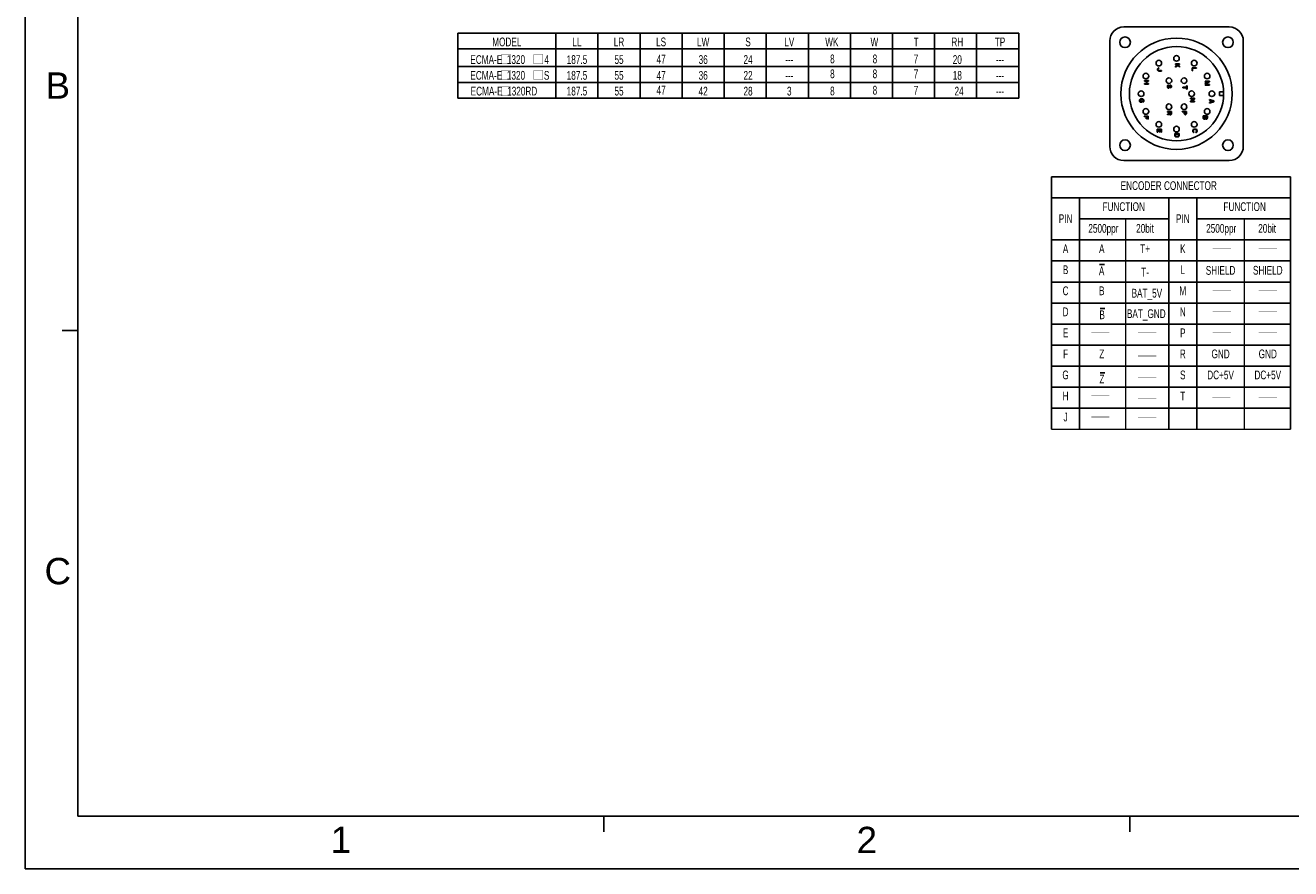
# Model space of a CAD drawing. Header units: millimetres. Extents: x -95 to 535, y -111 to 334.
# Tile 1 of 17: x -95 to 266, y -111 to 129. Entities that reach past the tile are written whole.
import ezdxf
from ezdxf.enums import TextEntityAlignment as Align

# ---------------------------------------------------------------- set-up
doc = ezdxf.new("R2010")
doc.units = ezdxf.units.MM
doc.header["$LTSCALE"] = 23.1
doc.layers.get('0').update_dxf_attribs({"linetype": 'CONTINUOUS'})
for name, color, linetype in [('3_ALL_AXES', 7, 'CONTINUOUS'), ('7_ALL_FEATURES', 7, 'CONTINUOUS'), ('DRAWING FRAME', 1, 'CONTINUOUS')]:
    doc.layers.add(name, color=color, linetype=linetype)
doc.styles.add('ARIAL', font='ARIAL.TTF')
doc.styles.get("Standard").update_dxf_attribs({"font": 'txt', "width": 0.7})

# ---------------------------------------------------------------- blocks, each defined once
blk = doc.blocks.new('OVER_BAR_BL0', base_point=(178.65, 78.19))
at = {"color": 7, "linetype": 'Continuous'}
blk.add_line((177.97, 79.72), (179.33, 79.72), dxfattribs=at)
at = {"color": 7, "linetype": 'Continuous', "width": 0.7}
blk.add_text('A', height=2.5, dxfattribs=at).set_placement((177.77, 76.66))
blk = doc.blocks.new('OVER_BAR_BL1', base_point=(178.78, 65.66))
at = {"color": 7, "linetype": 'Continuous'}
blk.add_line((178.1, 67.19), (179.47, 67.19), dxfattribs=at)
at = {"color": 7, "linetype": 'Continuous', "width": 0.7}
blk.add_text('B', height=2.5, dxfattribs=at).set_placement((177.91, 64.13))
blk = doc.blocks.new('OVER_BAR_BL2', base_point=(178.78, 47.33))
at = {"color": 7, "linetype": 'Continuous'}
blk.add_line((178.1, 48.87), (179.47, 48.87), dxfattribs=at)
at = {"color": 7, "linetype": 'Continuous', "width": 0.7}
blk.add_text('Z', height=2.5, dxfattribs=at).set_placement((177.91, 45.8))

msp = doc.modelspace()

# ---------------------------------------------------------------- linework, layer by layer
at = {"color": 7, "linetype": 'Continuous'}
for p, q in [((28.7798, 127.2342), (188.7798, 127.2342)), ((28.7798, 127.2342), (28.7798, 108.7024)), ((56.7798, 127.2342), (56.7798, 108.7024)), ((68.7798, 127.2342), (68.7798, 108.7024)), ((80.7798, 127.2342), (80.7798, 108.7024)), ((92.7798, 127.2342), (92.7798, 108.7024)), ((104.7798, 127.2342), (104.7798, 108.7024)), ((116.7798, 127.2342), (116.7798, 108.7024)), ((128.7798, 127.2342), (128.7798, 108.7024)), ((140.7798, 127.2342), (140.7798, 108.7024)), ((152.7798, 127.2342), (152.7798, 108.7024)), ((164.7798, 127.2342), (164.7798, 108.7024)), ((176.7798, 127.2342), (176.7798, 108.7024)), ((188.7798, 127.2342), (188.7798, 108.7024)), ((28.7798, 122.7342), (188.7798, 122.7342)), ((28.7798, 117.7024), (188.7798, 117.7024)), ((228.3571, 117.052), (228.3316, 116.927)), ((228.3316, 116.927), (228.3316, 116.827)), ((228.3316, 116.827), (228.3571, 116.702)), ((228.4082, 117.152), (228.3571, 117.052)), ((228.3571, 116.702), (228.4082, 116.602)), ((228.5103, 117.252), (228.4082, 117.152)), ((228.4082, 116.602), (228.5103, 116.502)), ((228.4848, 116.927), (228.5103, 117.027)), ((228.4848, 116.827), (228.4848, 116.927)), ((228.5103, 116.727), (228.4848, 116.827)), ((228.6125, 117.302), (228.5103, 117.252)), ((228.5103, 117.027), (228.5614, 117.102)), ((228.5614, 116.652), (228.5103, 116.727)), ((228.5103, 116.502), (228.6125, 116.452)), ((228.5614, 117.102), (228.638, 117.152)), ((228.638, 116.602), (228.5614, 116.652)), ((228.7401, 117.327), (228.6125, 117.302)), ((228.6125, 116.452), (228.7401, 116.427)), ((228.638, 117.152), (228.7401, 117.177)), ((228.7401, 116.577), (228.638, 116.602)), ((228.7401, 117.177), (228.7401, 117.327)), ((229.5316, 116.577), (228.7401, 116.577)), ((228.7401, 116.427), (229.5316, 116.427)), ((229.5316, 116.427), (229.5316, 116.577)), ((233.4516, 118.327), (233.4516, 118.477)), ((233.4516, 118.477), (234.6516, 118.477)), ((233.8601, 118.327), (233.4516, 118.327)), ((233.4516, 117.777), (234.0388, 118.152)), ((234.1665, 118.027), (233.4516, 117.577)), ((233.4516, 117.577), (233.4516, 117.777)), ((234.0388, 118.152), (233.8601, 118.327)), ((234.0644, 118.327), (234.6516, 117.777)), ((234.6516, 118.327), (234.0644, 118.327)), ((234.6516, 117.577), (234.1665, 118.027)), ((234.6516, 118.477), (234.6516, 118.327)), ((234.6516, 117.777), (234.6516, 117.577)), ((238.2316, 116.477), (238.2316, 117.377)), ((238.2316, 117.377), (239.4316, 117.377)), ((238.3848, 116.477), (238.2316, 116.477)), ((238.3848, 117.227), (238.3848, 116.477)), ((239.4316, 117.227), (238.3848, 117.227)), ((239.4316, 117.377), (239.4316, 117.227)), ((28.7798, 113.2024), (188.7798, 113.2024)), ((224.6116, 113.547), (224.6116, 113.697)), ((224.6116, 113.697), (225.8116, 113.697)), ((225.1733, 113.547), (224.6116, 113.547)), ((224.6116, 112.697), (224.6116, 112.847)), ((224.6116, 112.847), (225.1733, 112.847)), ((225.8116, 112.697), (224.6116, 112.697)), ((225.1733, 112.847), (225.1733, 113.547)), ((225.3265, 113.547), (225.3265, 112.847)), ((225.8116, 113.547), (225.3265, 113.547)), ((225.3265, 112.847), (225.8116, 112.847)), ((225.8116, 113.697), (225.8116, 113.547)), ((225.8116, 112.847), (225.8116, 112.697)), ((231.1905, 112.242), (231.1649, 112.117)), ((231.1649, 112.117), (231.1649, 111.917)), ((231.1649, 111.917), (231.1905, 111.792)), ((231.2671, 112.367), (231.1905, 112.242)), ((231.3947, 112.442), (231.2671, 112.367)), ((231.3181, 112.117), (231.3437, 112.217)), ((231.3181, 111.917), (231.3181, 112.117)), ((231.3437, 111.817), (231.3181, 111.917)), ((231.3437, 112.217), (231.4203, 112.292)), ((231.4969, 112.467), (231.3947, 112.442)), ((231.4203, 112.292), (231.4969, 112.317)), ((231.4969, 112.317), (231.4969, 112.467)), ((231.7011, 111.917), (231.6756, 111.817)), ((231.7266, 112.167), (231.7011, 112.067)), ((231.7011, 112.067), (231.7011, 111.917)), ((231.7777, 112.267), (231.7266, 112.167)), ((231.8798, 112.367), (231.7777, 112.267)), ((231.8288, 111.792), (231.8543, 111.917)), ((231.8543, 112.067), (231.8798, 112.142)), ((231.8543, 111.917), (231.8543, 112.067)), ((231.982, 112.392), (231.8798, 112.367)), ((231.8798, 112.142), (231.9309, 112.217)), ((231.9309, 112.217), (232.0075, 112.242)), ((232.0841, 112.392), (231.982, 112.392)), ((232.0075, 112.242), (232.0586, 112.242)), ((232.0586, 112.242), (232.1352, 112.217)), ((232.1862, 112.367), (232.0841, 112.392)), ((232.1352, 112.217), (232.1862, 112.142)), ((232.2883, 112.267), (232.1862, 112.367)), ((232.1862, 112.142), (232.2118, 112.067)), ((232.2118, 111.917), (232.1862, 111.842)), ((232.2118, 112.067), (232.2118, 111.917)), ((232.3394, 112.167), (232.2883, 112.267)), ((232.3649, 112.067), (232.3394, 112.167)), ((232.3394, 111.817), (232.3649, 111.942)), ((232.3649, 111.942), (232.3649, 112.067)), ((236.654, 111.797), (236.654, 112.197)), ((236.654, 112.197), (236.7816, 112.197)), ((236.7816, 112.197), (236.7816, 111.247)), ((241.9649, 113.567), (243.1649, 113.567)), ((241.9649, 113.417), (241.9649, 113.567)), ((241.9649, 113.067), (242.9096, 113.417)), ((242.9096, 113.417), (241.9649, 113.417)), ((241.9649, 112.867), (241.9649, 113.067)), ((242.9096, 112.517), (241.9649, 112.867)), ((241.9649, 112.517), (242.9096, 112.517)), ((241.9649, 112.367), (241.9649, 112.517)), ((243.1649, 112.367), (241.9649, 112.367)), ((243.1649, 113.342), (242.0926, 112.967)), ((242.0926, 112.967), (243.1649, 112.592)), ((243.1649, 113.567), (243.1649, 113.342)), ((243.1649, 112.592), (243.1649, 112.367)), ((28.7798, 108.7024), (188.7798, 108.7024)), ((223.2671, 108.212), (223.3182, 108.312)), ((223.3182, 108.312), (223.4203, 108.412)), ((223.4203, 108.412), (223.5225, 108.462)), ((223.548, 108.312), (223.4714, 108.262)), ((223.5225, 108.462), (223.6501, 108.487)), ((223.6501, 108.337), (223.548, 108.312)), ((223.6501, 108.487), (224.0331, 108.487)), ((224.0331, 108.337), (223.6501, 108.337)), ((224.0331, 108.487), (224.1608, 108.462)), ((224.1352, 108.312), (224.0331, 108.337)), ((224.2118, 108.262), (224.1352, 108.312)), ((224.1608, 108.462), (224.2629, 108.412)), ((224.2629, 108.412), (224.365, 108.312)), ((224.365, 108.312), (224.4161, 108.212)), ((231.1905, 111.792), (231.2415, 111.692)), ((231.2415, 111.692), (231.3437, 111.592)), ((231.3947, 111.742), (231.3437, 111.817)), ((231.3437, 111.592), (231.4458, 111.542)), ((231.4713, 111.692), (231.3947, 111.742)), ((231.4458, 111.542), (231.5735, 111.542)), ((231.5479, 111.692), (231.4713, 111.692)), ((231.6245, 111.742), (231.5479, 111.692)), ((231.5735, 111.542), (231.6756, 111.592)), ((231.6756, 111.817), (231.6245, 111.742)), ((231.6756, 111.592), (231.7777, 111.692)), ((231.7777, 111.692), (231.8288, 111.792)), ((232.1352, 111.792), (232.0841, 111.767)), ((232.0841, 111.767), (232.0841, 111.617)), ((232.0841, 111.617), (232.1607, 111.642)), ((232.1862, 111.842), (232.1352, 111.792)), ((232.1607, 111.642), (232.2628, 111.717)), ((232.2628, 111.717), (232.3394, 111.817)), ((235.5816, 111.647), (235.5816, 111.797)), ((235.5816, 111.797), (236.654, 111.797)), ((236.654, 111.647), (235.5816, 111.647)), ((236.654, 111.247), (236.654, 111.647)), ((236.7816, 111.247), (236.654, 111.247)), ((237.7549, 108.657), (238.9549, 108.657)), ((237.7549, 108.507), (237.7549, 108.657)), ((238.8018, 108.507), (237.7549, 108.507)), ((237.7549, 107.882), (238.8018, 108.507)), ((238.9549, 108.432), (237.9337, 107.807)), ((238.9549, 108.657), (238.9549, 108.432)), ((243.2016, 108.287), (244.4016, 107.887)), ((243.2016, 108.137), (243.2016, 108.287)), ((247.208, 110.457), (246.0173, 110.457)), ((246.0173, 110.457), (246.0173, 109.457)), ((247.208, 109.457), (246.0173, 109.457)), ((223.2416, 108.087), (223.2671, 108.212)), ((223.2416, 107.862), (223.2416, 108.087)), ((223.2671, 107.737), (223.2416, 107.862)), ((223.3182, 107.637), (223.2671, 107.737)), ((223.4203, 107.537), (223.3182, 107.637)), ((223.4203, 108.187), (223.3948, 108.087)), ((223.3948, 108.087), (223.3948, 107.862)), ((223.3948, 107.862), (223.4203, 107.762)), ((223.4714, 108.262), (223.4203, 108.187)), ((223.4203, 107.762), (223.4714, 107.687)), ((223.5225, 107.512), (223.4203, 107.537)), ((223.4714, 107.687), (223.548, 107.662)), ((223.9054, 107.512), (223.5225, 107.512)), ((223.548, 107.662), (223.7522, 107.662)), ((223.7522, 107.662), (223.7522, 107.887)), ((223.7522, 107.887), (223.9054, 107.887)), ((223.9054, 107.887), (223.9054, 107.512)), ((224.1352, 107.662), (224.2118, 107.687)), ((224.1352, 107.512), (224.1352, 107.662)), ((224.2629, 107.537), (224.1352, 107.512)), ((224.2629, 108.187), (224.2118, 108.262)), ((224.2118, 107.687), (224.2629, 107.762)), ((224.2884, 108.087), (224.2629, 108.187)), ((224.2629, 107.762), (224.2884, 107.862)), ((224.365, 107.637), (224.2629, 107.537)), ((224.2884, 107.862), (224.2884, 108.087)), ((224.4161, 107.737), (224.365, 107.637)), ((224.4161, 108.212), (224.4416, 108.087)), ((224.4416, 107.862), (224.4161, 107.737)), ((224.4416, 108.087), (224.4416, 107.862)), ((232.3649, 104.857), (231.1649, 104.857)), ((231.1649, 104.857), (231.1649, 104.707)), ((231.1649, 104.707), (231.7011, 104.707)), ((231.7011, 104.707), (231.7011, 104.282)), ((232.2373, 104.707), (231.8543, 104.707)), ((231.8543, 104.707), (231.8543, 104.232)), ((232.2373, 104.232), (232.2373, 104.707)), ((232.3649, 104.257), (232.3649, 104.857)), ((235.4149, 104.907), (236.6149, 104.907)), ((235.4149, 104.757), (235.4149, 104.907)), ((235.9511, 104.757), (235.4149, 104.757)), ((235.9511, 104.307), (235.9511, 104.757)), ((236.4873, 104.757), (236.1043, 104.757)), ((236.1043, 104.757), (236.1043, 104.282)), ((236.4873, 104.282), (236.4873, 104.757)), ((236.6149, 104.907), (236.6149, 104.307)), ((237.7549, 107.657), (237.7549, 107.882)), ((238.9549, 107.657), (237.7549, 107.657)), ((237.9337, 107.807), (238.9549, 107.807)), ((238.9549, 107.807), (238.9549, 107.657)), ((243.508, 108.037), (243.2016, 108.137)), ((244.4016, 107.687), (243.2016, 107.287)), ((243.2016, 107.437), (243.508, 107.537)), ((243.2016, 107.287), (243.2016, 107.437)), ((243.508, 107.537), (243.508, 108.037)), ((243.6101, 108.012), (244.2995, 107.787)), ((243.6101, 107.562), (243.6101, 108.012)), ((244.2995, 107.787), (243.6101, 107.562)), ((244.4016, 107.887), (244.4016, 107.687)), ((224.5216, 103.427), (224.5216, 103.577)), ((224.5216, 103.577), (225.7216, 103.577)), ((225.0833, 103.427), (224.5216, 103.427)), ((225.0833, 102.777), (225.0833, 103.427)), ((225.2365, 102.777), (225.0833, 102.777)), ((225.2365, 103.427), (225.2365, 102.777)), ((225.5684, 103.427), (225.2365, 103.427)), ((225.5684, 102.677), (225.5684, 103.427)), ((225.7216, 102.677), (225.5684, 102.677)), ((225.7216, 103.577), (225.7216, 102.677)), ((231.7011, 104.282), (231.1649, 104.082)), ((231.1649, 103.907), (231.7522, 104.132)), ((231.1649, 104.082), (231.1649, 103.907)), ((231.7522, 104.132), (231.8032, 104.032)), ((231.8032, 104.032), (231.9054, 103.957)), ((231.8543, 104.232), (231.8798, 104.157)), ((231.8798, 104.157), (231.9309, 104.107)), ((231.9054, 103.957), (231.982, 103.932)), ((231.9309, 104.107), (232.0075, 104.082)), ((231.982, 103.932), (232.0841, 103.932)), ((232.0075, 104.082), (232.0841, 104.082)), ((232.0841, 104.082), (232.1607, 104.107)), ((232.0841, 103.932), (232.1607, 103.957)), ((232.1607, 104.107), (232.2118, 104.157)), ((232.1607, 103.957), (232.2628, 104.032)), ((232.2118, 104.157), (232.2373, 104.232)), ((232.2628, 104.032), (232.3394, 104.132)), ((232.3394, 104.132), (232.3649, 104.257)), ((235.9766, 104.182), (235.9511, 104.307)), ((236.0532, 104.082), (235.9766, 104.182)), ((236.1554, 104.007), (236.0532, 104.082)), ((236.1043, 104.282), (236.1298, 104.207)), ((236.1298, 104.207), (236.1809, 104.157)), ((236.232, 103.982), (236.1554, 104.007)), ((236.1809, 104.157), (236.2575, 104.132)), ((236.3341, 103.982), (236.232, 103.982)), ((236.2575, 104.132), (236.3341, 104.132)), ((236.3341, 104.132), (236.4107, 104.157)), ((236.4107, 104.007), (236.3341, 103.982)), ((236.4107, 104.157), (236.4618, 104.207)), ((236.5128, 104.082), (236.4107, 104.007)), ((236.4618, 104.207), (236.4873, 104.282)), ((236.5894, 104.182), (236.5128, 104.082)), ((236.6149, 104.307), (236.5894, 104.182)), ((241.3916, 103.637), (242.5916, 103.637)), ((241.3916, 103.037), (241.3916, 103.637)), ((241.4171, 102.912), (241.3916, 103.037)), ((241.4937, 102.812), (241.4171, 102.912)), ((241.5959, 102.737), (241.4937, 102.812)), ((241.5448, 103.487), (241.9278, 103.487)), ((241.5448, 103.012), (241.5448, 103.487)), ((241.5703, 102.937), (241.5448, 103.012)), ((241.6214, 102.887), (241.5703, 102.937)), ((241.6725, 102.712), (241.5959, 102.737)), ((241.698, 102.862), (241.6214, 102.887)), ((241.8001, 102.712), (241.6725, 102.712)), ((241.7746, 102.862), (241.698, 102.862)), ((241.8512, 102.887), (241.7746, 102.862)), ((241.8767, 102.737), (241.8001, 102.712)), ((241.9022, 102.937), (241.8512, 102.887)), ((241.9788, 102.812), (241.8767, 102.737)), ((241.9278, 103.012), (241.9022, 102.937)), ((241.9278, 103.487), (241.9278, 103.012)), ((242.0044, 102.862), (241.9788, 102.812)), ((242.0299, 102.812), (242.0044, 102.862)), ((242.132, 102.737), (242.0299, 102.812)), ((242.4384, 103.487), (242.081, 103.487)), ((242.081, 103.487), (242.081, 103.012)), ((242.081, 103.012), (242.1065, 102.937)), ((242.1065, 102.937), (242.1576, 102.887)), ((242.2086, 102.712), (242.132, 102.737)), ((242.1576, 102.887), (242.2342, 102.862)), ((242.3108, 102.712), (242.2086, 102.712)), ((242.2342, 102.862), (242.2852, 102.862)), ((242.2852, 102.862), (242.3618, 102.887)), ((242.3874, 102.737), (242.3108, 102.712)), ((242.3618, 102.887), (242.4129, 102.937)), ((242.4895, 102.812), (242.3874, 102.737)), ((242.4129, 102.937), (242.4384, 103.012)), ((242.4384, 103.012), (242.4384, 103.487)), ((242.5661, 102.912), (242.4895, 102.812)), ((242.5916, 103.037), (242.5661, 102.912)), ((242.5916, 103.637), (242.5916, 103.037)), ((228.2816, 99.847), (229.4816, 99.847)), ((228.2816, 98.947), (228.2816, 99.847)), ((228.4348, 98.947), (228.2816, 98.947)), ((228.8433, 99.697), (228.4348, 99.697)), ((228.4348, 99.697), (228.4348, 98.947)), ((228.8433, 99.047), (228.8433, 99.697)), ((228.9965, 99.047), (228.8433, 99.047)), ((229.3284, 99.697), (228.9965, 99.697)), ((228.9965, 99.697), (228.9965, 99.047)), ((229.3284, 98.947), (229.3284, 99.697)), ((229.4816, 98.947), (229.3284, 98.947)), ((229.4816, 99.847), (229.4816, 98.947)), ((233.2916, 98.617), (234.4916, 98.617)), ((233.2916, 98.017), (233.2916, 98.617)), ((233.3171, 97.892), (233.2916, 98.017)), ((233.3682, 97.792), (233.3171, 97.892)), ((233.4703, 97.692), (233.3682, 97.792)), ((233.4448, 98.467), (234.3384, 98.467)), ((233.4448, 98.017), (233.4448, 98.467)), ((233.4703, 97.917), (233.4448, 98.017)), ((233.5214, 97.842), (233.4703, 97.917)), ((233.5725, 97.642), (233.4703, 97.692)), ((233.598, 97.792), (233.5214, 97.842)), ((233.7001, 97.617), (233.5725, 97.642)), ((233.7001, 97.767), (233.598, 97.792)), ((234.0831, 97.767), (233.7001, 97.767)), ((234.0831, 97.617), (233.7001, 97.617)), ((234.1852, 97.792), (234.0831, 97.767)), ((234.2108, 97.642), (234.0831, 97.617)), ((234.2618, 97.842), (234.1852, 97.792)), ((234.3129, 97.692), (234.2108, 97.642)), ((234.3129, 97.917), (234.2618, 97.842)), ((234.3384, 98.017), (234.3129, 97.917)), ((234.415, 97.792), (234.3129, 97.692)), ((234.3384, 98.467), (234.3384, 98.017)), ((234.4661, 97.892), (234.415, 97.792)), ((234.4916, 98.017), (234.4661, 97.892)), ((234.4916, 98.617), (234.4916, 98.017)), ((238.4216, 99.477), (238.4471, 99.602)), ((238.4216, 99.252), (238.4216, 99.477)), ((238.4471, 99.127), (238.4216, 99.252)), ((238.4471, 99.602), (238.4982, 99.702)), ((238.4982, 99.027), (238.4471, 99.127)), ((238.4982, 99.702), (238.6003, 99.802)), ((238.6003, 98.927), (238.4982, 99.027)), ((238.6003, 99.577), (238.5748, 99.477)), ((238.5748, 99.477), (238.5748, 99.252)), ((238.5748, 99.252), (238.6003, 99.152)), ((238.6003, 99.802), (238.7025, 99.852)), ((238.6514, 99.652), (238.6003, 99.577)), ((238.6003, 99.152), (238.6514, 99.077)), ((238.728, 98.902), (238.6003, 98.927)), ((238.728, 99.702), (238.6514, 99.652)), ((238.6514, 99.077), (238.728, 99.052)), ((238.7025, 99.852), (238.8301, 99.877)), ((238.8301, 99.727), (238.728, 99.702)), ((238.728, 99.052), (238.728, 98.902)), ((238.8301, 99.877), (239.2131, 99.877)), ((239.2131, 99.727), (238.8301, 99.727)), ((239.2131, 99.877), (239.3408, 99.852)), ((239.3152, 99.702), (239.2131, 99.727)), ((239.3918, 99.652), (239.3152, 99.702)), ((239.3152, 99.052), (239.3918, 99.077)), ((239.3152, 98.902), (239.3152, 99.052)), ((239.4429, 98.927), (239.3152, 98.902)), ((239.3408, 99.852), (239.4429, 99.802)), ((239.4429, 99.577), (239.3918, 99.652)), ((239.3918, 99.077), (239.4429, 99.152)), ((239.4429, 99.802), (239.545, 99.702)), ((239.4684, 99.477), (239.4429, 99.577)), ((239.4429, 99.152), (239.4684, 99.252)), ((239.545, 99.027), (239.4429, 98.927)), ((239.4684, 99.252), (239.4684, 99.477)), ((239.545, 99.702), (239.5961, 99.602)), ((239.5961, 99.127), (239.545, 99.027)), ((239.5961, 99.602), (239.6216, 99.477)), ((239.6216, 99.252), (239.5961, 99.127)), ((239.6216, 99.477), (239.6216, 99.252)), ((198.1393, 86.2435), (266.3222, 86.2435)), ((198.1393, 86.2435), (198.1393, 14.2435)), ((266.3222, 86.2435), (266.3222, 14.2435)), ((198.1393, 80.2435), (266.3222, 80.2435)), ((206.1393, 80.2435), (206.1393, 14.2435)), ((231.5708, 80.2435), (231.5708, 14.2435)), ((239.5708, 80.2435), (239.5708, 14.2435)), ((206.1393, 74.2435), (231.5708, 74.2435)), ((239.5708, 74.2435), (266.3222, 74.2435)), ((198.1393, 68.2435), (266.3222, 68.2435)), ((198.1393, 62.2435), (266.3222, 62.2435)), ((198.1393, 56.2435), (266.3222, 56.2435)), ((198.1393, 50.2435), (266.3222, 50.2435)), ((198.1393, 44.2435), (266.3222, 44.2435)), ((198.1393, 38.2435), (266.3222, 38.2435)), ((198.1393, 32.2435), (266.3222, 32.2435)), ((198.1393, 26.2435), (266.3222, 26.2435)), ((198.1393, 20.2435), (266.3222, 20.2435))]:
    msp.add_line(p, q, dxfattribs=at)
at = {"color": 7, "linetype": 'Continuous', "lineweight": 0}
for p, q in [((219.2388, 74.2435), (219.2388, 14.2435)), ((253.0331, 74.2435), (253.0331, 14.2435)), ((198.1393, 14.2435), (266.3222, 14.2435))]:
    msp.add_line(p, q, dxfattribs=at)
at = {"color": 7, "linetype": 'Continuous', "lineweight": 0, "const_width": 0.1}
for points in [[(41.2381, 118.5209), (43.8422, 118.5209), (43.8422, 121.125), (41.2381, 121.125), (41.2381, 118.5209)], [(50.4625, 118.5209), (53.0667, 118.5209), (53.0667, 121.125), (50.4625, 121.125), (50.4625, 118.5209)], [(41.2381, 114.0209), (43.8422, 114.0209), (43.8422, 116.625), (41.2381, 116.625), (41.2381, 114.0209)], [(50.4625, 114.0209), (53.0667, 114.0209), (53.0667, 116.625), (50.4625, 116.625), (50.4625, 114.0209)], [(41.2381, 109.314), (43.8422, 109.314), (43.8422, 111.9181), (41.2381, 111.9181), (41.2381, 109.314)], [(257.1967, 65.7435), (262.405, 65.7435)], [(257.1967, 53.7435), (262.405, 53.7435)], [(257.1967, 47.7435), (262.405, 47.7435)], [(222.7674, 41.7435), (227.9757, 41.7435)], [(257.1967, 41.7435), (262.405, 41.7435)], [(222.7674, 35.1459), (227.9757, 35.1459)], [(222.7674, 29.1459), (227.9757, 29.1459)], [(222.7674, 23.1459), (227.9757, 23.1459)], [(243.9575, 23.3586), (249.1658, 23.3586)], [(257.1967, 23.3586), (262.405, 23.3586)], [(222.7674, 17.4936), (227.9757, 17.4936)]]:
    msp.add_lwpolyline(points, dxfattribs=at)
at = {"color": 7, "linetype": 'Continuous', "const_width": 0.1}
for points in [[(244.1184, 65.7435), (249.3268, 65.7435)], [(244.1184, 53.7435), (249.3268, 53.7435)], [(244.1184, 47.7435), (249.3268, 47.7435)], [(209.4433, 41.7435), (214.6517, 41.7435)], [(244.1184, 41.7435), (249.3268, 41.7435)], [(209.4433, 23.7435), (214.6517, 23.7435)], [(209.4433, 17.7435), (214.6517, 17.7435)]]:
    msp.add_lwpolyline(points, dxfattribs=at)
at = {"layer": '3_ALL_AXES', "color": 7, "linetype": 'Continuous'}
for centre, radius in [((219.0973, 124.637), 1.525), ((233.7773, 109.957), 15.875), ((233.7773, 109.957), 13.44), ((248.4573, 124.637), 1.525), ((228.7316, 118.6963), 0.8), ((233.7773, 120.0483), 0.8), ((238.823, 118.6963), 0.8), ((225.038, 115.0026), 0.8), ((242.5166, 115.0026), 0.8), ((231.6273, 113.6809), 0.8), ((235.9273, 113.6809), 0.8), ((223.686, 109.957), 0.8), ((238.0773, 109.957), 0.8), ((243.8686, 109.957), 0.8), ((225.038, 104.9113), 0.8), ((231.6273, 106.2331), 0.8), ((235.9273, 106.2331), 0.8), ((242.5166, 104.9113), 0.8), ((228.7316, 101.2176), 0.8), ((238.823, 101.2176), 0.8), ((233.7773, 99.8657), 0.8), ((219.0973, 95.277), 1.525), ((248.4573, 95.277), 1.525)]:
    msp.add_circle(centre, radius, dxfattribs=at)
at = {"layer": '7_ALL_FEATURES', "color": 7, "linetype": 'Continuous'}
for p, q in [((248.8273, 129.007), (218.7273, 129.007)), ((214.7273, 125.007), (214.7273, 94.907)), ((252.8273, 94.907), (252.8273, 125.007)), ((218.7273, 90.907), (248.8273, 90.907))]:
    msp.add_line(p, q, dxfattribs=at)
for centre, start, end in [((218.7273, 125.007), 90, 180), ((248.8273, 125.007), 0, 90), ((218.7273, 94.907), 180, 270), ((248.8273, 94.907), 270, 0)]:
    msp.add_arc(centre, 4, start, end, dxfattribs=at)
at = {"layer": 'DRAWING FRAME', "color": 4}
for p, q in [((-94.5553, 334.3981), (-94.5553, -111.1019)), ((-94.5553, -111.1019), (535.4447, -111.1019))]:
    msp.add_line(p, q, dxfattribs=at)
at = {"layer": 'DRAWING FRAME', "color": 3}
for p, q in [((-79.5553, 319.3981), (-79.5553, -96.1019)), ((-79.5553, 42.3981), (-84.0553, 42.3981)), ((520.4447, -96.1019), (-79.5553, -96.1019)), ((70.4447, -96.1019), (70.4447, -100.6019)), ((220.4447, -96.1019), (220.4447, -100.6019))]:
    msp.add_line(p, q, dxfattribs=at)

# ---------------------------------------------------------------- block references
at = {"color": 7, "linetype": 'Continuous'}
for name, p in [('OVER_BAR_BL0', (212.5199, 59.7071)), ('OVER_BAR_BL1', (212.6546, 47.1754)), ('OVER_BAR_BL2', (212.6546, 28.8495))]:
    msp.add_blockref(name, p, dxfattribs=at)

# ---------------------------------------------------------------- texts
at = {"color": 7, "linetype": 'Continuous', "width": 0.7}
for s, p in [('MODEL', (42.7798, 123.4842)), ('LL', (62.7798, 123.4842)), ('LR', (74.7798, 123.4842)), ('LS', (86.7798, 123.4842)), ('LW', (98.7798, 123.4842)), ('S', (111.5785, 123.4842)), ('LV', (123.3383, 123.4842)), ('WK', (135.4711, 123.4842)), ('W', (147.6038, 123.4842)), ('T', (159.5238, 123.4842)), ('RH', (171.2582, 123.4842)), ('TP', (183.4437, 123.4842)), ('187.5', (62.7798, 118.4524)), ('55', (74.7798, 118.4524)), ('47', (86.7798, 118.5543)), ('36', (98.7798, 118.4524)), ('24', (111.5785, 118.4524)), ('---', (123.3383, 118.4524)), ('8', (135.6312, 118.6407)), ('8', (147.764, 118.6407)), ('7', (159.4711, 118.6407)), ('20', (171.2582, 118.4524)), ('---', (183.4437, 118.4524)), ('187.5', (62.7798, 113.9524)), ('55', (74.7798, 113.9524)), ('47', (86.7798, 113.913)), ('36', (98.7798, 113.9524)), ('22', (111.5785, 113.9524)), ('8', (135.6312, 114.3868)), ('8', (147.764, 114.3868)), ('7', (159.4711, 114.3868)), ('18', (171.2582, 113.9524)), ('ECMA-E  1320RD', (41.9614, 109.4524)), ('187.5', (62.7798, 109.4524)), ('55', (74.7798, 109.4524)), ('47', (86.7798, 109.721)), ('42', (98.7798, 109.4524)), ('28', (111.5785, 109.4524)), ('---', (123.3383, 113.9524)), ('3', (123.3383, 109.4524)), ('8', (135.6312, 109.4948)), ('8', (147.764, 109.7075)), ('7', (159.4711, 109.7075)), ('24 ', (172.0863, 109.4524)), ('---', (183.4437, 113.9524)), ('---', (183.4437, 109.4524)), ('ENCODER CONNECTOR', (231.5708, 82.4935)), ('FUNCTION', (218.7231, 76.4935)), ('FUNCTION', (253.2105, 76.4935)), ('PIN', (202.1393, 73.0649)), ('PIN', (235.5708, 73.0649)), ('A', (202.1393, 64.4935)), ('A', (212.4642, 64.4935)), ('K', (235.5708, 64.4935)), ('B', (202.1393, 58.4935)), ('L', (235.5708, 58.4935)), ('SHIELD', (246.3474, 58.3162)), ('C', (202.1393, 52.4935)), ('B', (212.4642, 52.4935)), ('BAT_5V', (225.3262, 51.8082)), ('M', (235.5708, 52.4935)), ('D', (202.1393, 46.4935)), ('BAT_GND', (225.1592, 45.9662)), ('N', (235.5708, 46.4935)), ('E', (202.1393, 40.4935)), ('P', (235.5708, 40.4935)), ('F', (202.1393, 34.4935)), ('Z', (212.4642, 34.4935)), ('R', (235.5708, 34.4935)), ('GND', (246.3474, 34.4935)), ('G', (202.1393, 28.4935)), ('S', (235.5708, 28.4935)), ('DC+5V', (246.3474, 28.4935)), ('H', (202.1393, 22.4935)), ('T', (235.5708, 22.4935)), ('J', (202.1393, 16.4935))]:
    msp.add_text(s, height=2.5, dxfattribs=at).set_placement(p, align=Align.CENTER)
at = {"color": 7, "linetype": 'Continuous', "lineweight": 0, "width": 0.7}
for s, p in [('2500ppr', (212.9204, 70.2958)), ('20bit', (224.7961, 70.2958)), ('2500ppr', (246.5285, 70.2958)), ('20bit', (259.6208, 70.2958)), ('T+', (224.7961, 64.4935)), ('T-', (224.7961, 57.8081)), ('SHIELD', (259.8096, 58.3518)), ('GND', (259.8096, 34.4935)), ('DC+5V', (259.8096, 28.4935))]:
    msp.add_text(s, height=2.5, dxfattribs=at).set_placement(p, align=Align.CENTER)
at = {"color": 7, "linetype": 'Continuous', "lineweight": 0, "char_height": 2.5, "attachment_point": 2}
for s, insert, width in [('ECMA-E  1320', (40.186, 120.9524), 19.851866), ('4', (54.1235, 120.9524), 19.25), ('ECMA-E  1320', (40.186, 116.4524), 19.851866), ('S', (54.1235, 116.4524), 19.25)]:
    msp.add_mtext(s, dxfattribs=dict(at, insert=insert, width=width))
at = {"layer": 'DRAWING FRAME', "color": 1, "style": 'ARIAL'}
for s, p in [('B', (-85.2928, 112.2911)), ('C', (-85.2928, -26.2089)), ('1', (-4.5464, -102.845)), ('2', (145.4536, -102.845))]:
    msp.add_text(s, height=7.5, dxfattribs=at).set_placement(p, align=Align.MIDDLE)

doc.saveas('drawing.dxf')
